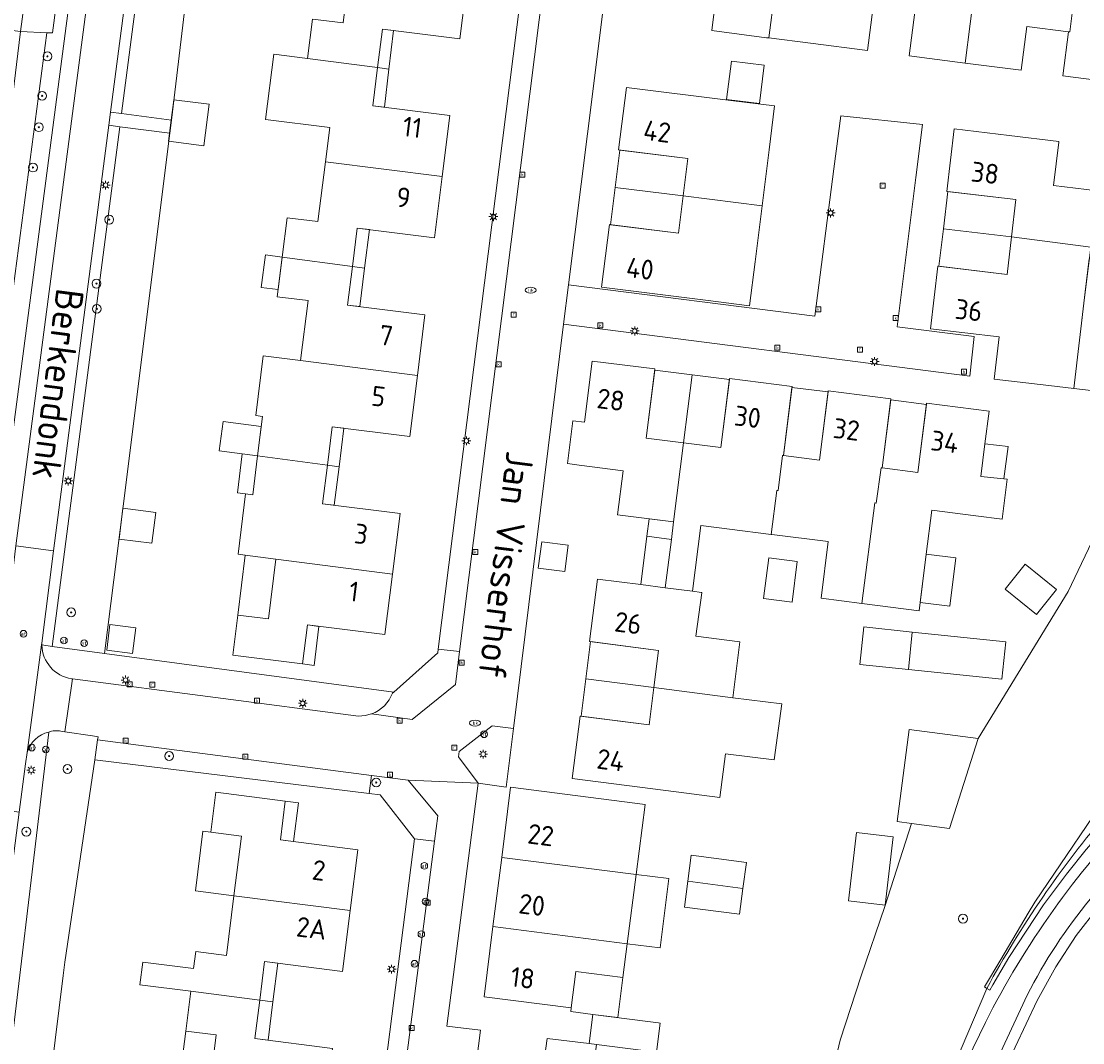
# Model space of a CAD drawing. Header units: metres. Extents: x 168032 to 180145, y 382923 to 399665.
# Tile 72 of 256: x 177569 to 177665, y 387097 to 387189. Entities that reach past the tile are written whole.
import ezdxf
from ezdxf.enums import TextEntityAlignment as Align

# ---------------------------------------------------------------- set-up
doc = ezdxf.new("R2010")
doc.units = ezdxf.units.M
doc.layers.get('0').update_dxf_attribs({"color": 8, "lineweight": 18})
for name, color, linetype, lineweight in [('B-WE-GR-BEPLANTING_CULTUUR_BOSPLANTSOEN-GV', 8, 'Continuous', 18), ('B-WE-GR-BEPLANTING_CULTUUR_HEESTERS-GV', 8, 'Continuous', 18), ('B-WE-GR-BOOM-S', 8, 'Continuous', 18), ('B-WE-KL-ET_LS_OV_LICHTMAST-S', 8, 'Continuous', 18), ('B-WE-KL-WATER-S', 8, 'Continuous', 18), ('B-WE-OG-BEBOUWING-GV', 8, 'Continuous', 18), ('B-WE-OG-BEBOUWING-T18', 8, 'Continuous', 18), ('B-WE-OG-BEBOUWING_LUIFEL-GV', 8, 'Continuous', 18), ('B-WE-OG-BEBOUWING_SCHUUR-GV', 8, 'Continuous', 18), ('B-WE-OG-TERREIN_CULTUURSCHEIDING-GV', 8, 'Continuous', 18), ('B-WE-OG-TERREIN_ERF-GV', 8, 'Continuous', 18), ('B-WE-OG-TOPOGRAFIE-T18', 8, 'Continuous', 18), ('B-WE-RI-GWA_KOLK-S', 8, 'Continuous', 18), ('B-WE-RI-GWA_RIOOLPUT-S', 8, 'Continuous', 18), ('B-WE-VH-VERHARDING_ASFALT-GV', 8, 'Continuous', 18), ('B-WE-VH-VERHARDING_BETONSTRAATSTEEN-GV', 8, 'Continuous', 18), ('B-WE-VH-VERHARDING_FUNDERING_ZAND-GV', 8, 'Continuous', 18), ('B-WE-VH-VERHARDING_TEGEL-GV', 8, 'Continuous', 18), ('B-WE-VW-AFSLUITPAAL-S', 8, 'Continuous', 18)]:
    doc.layers.add(name, color=color, linetype=linetype, lineweight=lineweight)
doc.styles.add('NLCS-ISO', font='NLCS-ISO.ttf')
doc.styles.add('NLCS-ISO-M200-T18', font='NLCS-ISO.ttf', dxfattribs={"height": 0.36})

# ---------------------------------------------------------------- blocks, each defined once
blk = doc.blocks.new('SKL-ET_OV_LICHTMAST-SO')
at = {"color": 0, "linetype": 'ByBlock', "lineweight": 18}
for points in [[(-1.25, 0), (-2, 0)], [(-1.41, 1.41), (-0.88, 0.88)], [(0, 2), (0, 1.25)], [(0.88, 0.88), (1.41, 1.41)], [(2, 0), (1.25, 0)], [(-1.41, -1.41), (-0.88, -0.88)], [(0, -1.25), (0, -2)], [(0.88, -0.88), (1.41, -1.41)]]:
    blk.add_lwpolyline(points, dxfattribs=at)
blk.add_circle((0, 0), 1, dxfattribs=at)
blk = doc.blocks.new('SVW-AFSLUITPAAL-SO')
at = {"lineweight": 18}
blk.add_circle((0, 0), 1.5, dxfattribs=at)
at = {"lineweight": 18, "style": 'NLCS-ISO'}
blk.add_text('af', height=1.8, dxfattribs=at).set_placement((0, 0), align=Align.MIDDLE_CENTER)
blk = doc.blocks.new('SRI-KOLK-SO')
at = {"color": 0, "linetype": 'ByBlock', "lineweight": 18}
blk.add_lwpolyline([(-1.125, -1.125), (1.125, -1.125), (1.125, 1.125), (-1.125, 1.125)], close=True, dxfattribs=at)
at = {"color": 0, "linetype": 'ByBlock', "lineweight": 18, "style": 'NLCS-ISO'}
blk.add_text('k', height=1.5, dxfattribs=at).set_placement((0, 0), align=Align.MIDDLE_CENTER)
blk = doc.blocks.new('SKL-WATER_BRANDKRAAN_BRANDPUT-SO')
at = {"color": 0, "linetype": 'ByBlock', "lineweight": 18}
blk.add_ellipse((0, 0), major_axis=(2.5, 0), ratio=0.54, dxfattribs=at)
at = {"color": 0, "linetype": 'ByBlock', "lineweight": 18, "style": 'NLCS-ISO'}
blk.add_text('bk', height=1.5, dxfattribs=at).set_placement((0.16, 0), align=Align.MIDDLE_CENTER)
blk = doc.blocks.new('SRI-PUT_INSPECTIEPUT_RIOOLPUT-SO')
at = {"color": 0, "linetype": 'ByBlock', "lineweight": 18}
blk.add_lwpolyline([(-1.12, -1.12), (1.12, -1.12), (1.12, 1.12), (-1.12, 1.12)], close=True, dxfattribs=at)
at = {"color": 0, "linetype": 'ByBlock', "lineweight": 18, "style": 'NLCS-ISO'}
blk.add_text('r', height=1.5, dxfattribs=at).set_placement((0, 0.28), align=Align.MIDDLE_CENTER)
blk = doc.blocks.new('SGR-BOOM_01-SO')
at = {"linetype": 'ByBlock', "lineweight": 18}
h = blk.add_hatch(color=0, dxfattribs=at)
h.dxf.hatch_style = 1
edge = h.paths.add_edge_path()
edge.add_arc((0, 0), 0.25, 0, 360)
at = {"color": 0, "linetype": 'ByBlock', "lineweight": 18}
for radius in [2, 0.25]:
    blk.add_circle((0, 0), radius, dxfattribs=at)

msp = doc.modelspace()

# ---------------------------------------------------------------- linework, layer by layer
at = {"layer": 'B-WE-GR-BEPLANTING_CULTUUR_BOSPLANTSOEN-GV', "flags": 128}
for points in [[(177575.701, 387215.947), (177572.603, 387216.452), (177572.377, 387214.567), (177571.989, 387211.339), (177570.703, 387200.578), (177570.77, 387200.57), (177570.184, 387196.128), (177570.007, 387194.785), (177569.18, 387188.52), (177571.555, 387188.416), (177572.081, 387188.396)], [(177585.427, 387202.276), (177586.413, 387209.282), (177586.733, 387211.74), (177587.042, 387214.202), (177583.06, 387214.705), (177582.657, 387214.348), (177578.317, 387181.113), (177582.809, 387180.526)], [(177582.659, 387179.336), (177578.161, 387179.923), (177572.028, 387132.963), (177576.764, 387132.328), (177578.463, 387145.62)]]:
    msp.add_lwpolyline(points, close=True, dxfattribs=at)
for points in [[(177672.09, 387155.19), (177663.86, 387137.925), (177655.728, 387124.629), (177653.131, 387116.512), (177649.694, 387116.958), (177647.28, 387109.45), (177645.16, 387103.19), (177643.24, 387097.37), (177640.57, 387086.01), (177638.69, 387077.91), (177637.895, 387069.699), (177639.404, 387064.157), (177643.13, 387072.833), (177648.772, 387083.595), (177650.129, 387086.944), (177651.257, 387089.728), (177656.504, 387102.053), (177656.293, 387102.187), (177657.77, 387104.671), (177660.236, 387108.84), (177660.83, 387109.844), (177683.513, 387143.278)], [(177575.894, 387122.705), (177576.147, 387124.508), (177576.196, 387124.786), (177575.694, 387124.861), (177573.181, 387125.238), (177572.83, 387125.291)], [(177571.723, 387125.215), (177567.422, 387089.121), (177571.223, 387088.62), (177573.04, 387103.202), (177573.192, 387104.414), (177575.894, 387122.705)]]:
    msp.add_lwpolyline(points, dxfattribs=at)
at = {"layer": 'B-WE-GR-BEPLANTING_CULTUUR_BOSPLANTSOEN-GV'}
msp.add_lwpolyline([(177572.83, 387125.291, 0.141472), (177571.723, 387125.215)], format="xyb", dxfattribs=at)
at = {"layer": 'B-WE-GR-BEPLANTING_CULTUUR_HEESTERS-GV', "flags": 128}
msp.add_lwpolyline([(177571.555, 387188.416), (177569.18, 387188.52), (177565.56, 387158.93), (177567.656, 387158.655)], close=True, dxfattribs=at)
at = {"layer": 'B-WE-OG-BEBOUWING-GV', "flags": 128}
for points in [[(177629.371, 387202.5), (177629.121, 387200.516), (177627.117, 387200.769), (177623.158, 387201.268), (177622.592, 387196.784), (177628.555, 387196.031), (177628.181, 387193.07), (177632.141, 387192.57), (177631.641, 387188.61), (177636.601, 387187.97), (177636.8, 387187.944), (177637.31, 387191.91), (177637.18, 387191.93), (177637.57, 387195.1), (177637.501, 387195.11), (177634.221, 387195.53), (177635.031, 387201.78)], [(177646.431, 387193.96), (177643.151, 387194.38), (177643.951, 387200.63), (177638.301, 387201.36), (177637.501, 387195.11), (177637.57, 387195.1), (177637.18, 387191.93), (177637.31, 387191.91), (177636.8, 387187.944), (177640.57, 387187.46), (177645.73, 387186.8), (177646.24, 387190.77), (177646.11, 387190.787), (177646.5, 387193.95)], [(177655.459, 387192.805), (177652.081, 387193.24), (177652.881, 387199.49), (177647.231, 387200.21), (177646.431, 387193.96), (177646.5, 387193.95), (177646.11, 387190.787), (177646.24, 387190.77), (177650, 387190.28), (177649.49, 387186.32), (177654.55, 387185.67)], [(177664.481, 387191.65), (177665.281, 387197.9), (177659.631, 387198.62), (177658.831, 387192.37), (177655.459, 387192.805), (177654.55, 387185.67), (177659.61, 387185.02), (177660.12, 387188.98), (177663.89, 387188.5), (177664.021, 387188.483), (177664.41, 387191.66)], [(177673.34, 387190.509), (177673.411, 387190.5), (177674.211, 387196.75), (177668.561, 387197.48), (177667.761, 387191.23), (177664.481, 387191.65), (177664.41, 387191.66), (177664.021, 387188.483), (177663.89, 387188.5), (177663.38, 387184.53), (177668.53, 387183.87), (177669.04, 387187.832), (177672.81, 387187.35), (177672.94, 387187.33)], [(177609.566, 387193.358), (177599, 387194.7), (177598.322, 387189.301), (177595.553, 387189.649), (177595.105, 387186.079), (177601.445, 387185.269), (177601.881, 387188.739), (177608.876, 387187.861)], [(177601.445, 387185.269), (177595.105, 387186.079), (177592.068, 387186.467), (177591.316, 387180.586), (177597.125, 387179.857), (177596.736, 387176.761), (177607.297, 387175.41), (177607.99, 387180.932), (177601.01, 387181.809)], [(177633.368, 387182.291), (177623.941, 387183.473), (177623.231, 387177.822), (177629.484, 387177.037), (177629.061, 387173.67), (177636.193, 387172.759), (177636.829, 387177.823), (177637.328, 387181.795)], [(177658.531, 387179.13), (177653.551, 387179.73), (177652.881, 387174.07), (177659.131, 387173.33), (177658.731, 387169.958), (177665.89, 387169.05), (177666.51, 387174.12), (177662.53, 387174.61), (177663, 387178.53), (177663.01, 387178.59)], [(177607.297, 387175.41), (177596.736, 387176.761), (177596.056, 387171.351), (177593.278, 387171.7), (177592.83, 387168.13), (177599.166, 387167.287), (177599.602, 387170.759), (177606.602, 387169.88)], [(177636.193, 387172.759), (177629.061, 387173.67), (177628.637, 387170.288), (177622.391, 387171.072), (177621.681, 387165.42), (177631.082, 387164.24), (177635.061, 387163.741), (177635.558, 387167.7)], [(177665.28, 387163.97), (177665.89, 387169.05), (177658.731, 387169.958), (177658.331, 387166.58), (177652.071, 387167.32), (177651.401, 387161.66), (177657.607, 387160.925), (177657.157, 387157.122), (177662.123, 387156.534), (177664.355, 387156.269)], [(177599.166, 387167.287), (177592.83, 387168.13), (177592.382, 387164.559), (177595.164, 387164.21), (177594.485, 387158.804), (177605.042, 387157.43), (177605.732, 387162.93), (177598.729, 387163.81)], [(177605.042, 387157.43), (177594.485, 387158.804), (177591.121, 387159.226), (177590.442, 387153.82), (177591.054, 387153.743), (177590.605, 387150.171), (177596.915, 387149.331), (177597.351, 387152.8), (177604.35, 387151.921)], [(177629.088, 387151.355), (177625.711, 387151.78), (177626.501, 387158.03), (177620.851, 387158.74), (177620.145, 387153.209), (177619.093, 387153.343), (177618.6, 387149.474), (177619.651, 387149.34), (177623.631, 387148.83), (177623.121, 387144.85), (177628.194, 387144.207)], [(177638.04, 387150.22), (177638.121, 387150.21), (177638.901, 387156.46), (177633.251, 387157.18), (177632.461, 387150.93), (177629.088, 387151.355), (177628.194, 387144.207), (177627.997, 387142.63), (177627.45, 387138.259), (177629.896, 387137.947), (177630.663, 387143.891), (177633.26, 387143.56), (177637.01, 387143.08), (177637.52, 387147.06), (177637.64, 387147.04)], [(177646.97, 387149.09), (177647.041, 387149.08), (177647.831, 387155.33), (177642.18, 387156.05), (177641.391, 387149.8), (177638.121, 387150.21), (177638.04, 387150.22), (177637.64, 387147.04), (177637.52, 387147.06), (177637.01, 387143.08), (177637.07, 387143.07), (177642.18, 387142.43), (177641.522, 387137.318), (177645.201, 387136.845), (177646.37, 387145.93), (177646.5, 387145.91)], [(177655.964, 387148.323), (177656.337, 387151.261), (177656.711, 387154.21), (177651.061, 387154.93), (177650.271, 387148.68), (177647.041, 387149.08), (177646.97, 387149.09), (177646.5, 387145.91), (177646.37, 387145.93), (177645.201, 387136.845), (177650.386, 387136.178), (177651.03, 387141.3), (177651.53, 387145.28), (177655.51, 387144.77), (177657.882, 387144.466), (177658.342, 387148.057)], [(177603.474, 387144.977), (177596.479, 387145.856), (177596.915, 387149.331), (177590.605, 387150.171), (177590.163, 387146.65), (177589.518, 387146.731), (177588.835, 387141.285), (177589.48, 387141.204), (177592.265, 387140.847), (177602.786, 387139.5)], [(177627.997, 387142.63), (177625.784, 387142.907), (177625.231, 387138.542), (177627.45, 387138.259)], [(177602.786, 387139.5), (177592.265, 387140.847), (177591.586, 387135.441), (177588.813, 387135.789), (177588.358, 387132.166), (177594.66, 387131.375), (177595.102, 387134.898), (177602.098, 387134.02)], [(177629.896, 387137.947), (177627.45, 387138.259), (177625.231, 387138.542), (177621.321, 387139.04), (177620.601, 387133.4), (177626.841, 387132.6), (177626.411, 387129.237), (177633.54, 387128.317), (177634.18, 387133.37), (177630.22, 387133.88), (177630.75, 387137.79), (177630.73, 387137.84)], [(177658.224, 387133.366), (177649.771, 387134.252), (177649.416, 387130.871), (177657.87, 387129.984)], [(177633.54, 387128.317), (177626.411, 387129.237), (177625.981, 387125.87), (177619.741, 387126.66), (177619.021, 387121.01), (177623.971, 387120.38), (177628.43, 387119.81), (177632.383, 387119.31), (177632.89, 387123.26), (177637.289, 387122.693), (177637.969, 387127.756)], [(177655.728, 387124.629), (177649.479, 387125.439), (177648.4, 387117.126), (177649.694, 387116.958), (177653.131, 387116.512)], [(177586.38, 387116.159), (177589.14, 387115.811), (177588.46, 387110.42), (177598.96, 387109.086), (177599.654, 387114.585), (177592.665, 387115.467), (177593.108, 387118.979), (177586.833, 387119.77)], [(177613.468, 387120.225), (177612.663, 387113.88), (177624.811, 387112.353), (177625.621, 387118.683)], [(177624.811, 387112.353), (177612.663, 387113.88), (177611.872, 387107.638), (177624.009, 387106.086)], [(177634.78, 387113.44), (177629.79, 387114.08), (177629.48, 387111.73), (177634.47, 387111.091)], [(177634.47, 387111.091), (177629.48, 387111.73), (177629.18, 387109.39), (177634.16, 387108.75)], [(177598.96, 387109.086), (177588.46, 387110.42), (177587.78, 387105.03), (177585.013, 387105.379), (177584.819, 387103.841), (177580.225, 387104.421), (177579.966, 387102.37), (177584.56, 387101.79), (177590.8, 387100.994), (177591.239, 387104.468), (177598.266, 387103.582)], [(177624.009, 387106.086), (177611.872, 387107.638), (177611.066, 387101.284), (177618.948, 387100.283), (177619.364, 387103.566), (177623.618, 387103.026)], [(177590.8, 387100.994), (177584.56, 387101.79), (177584.107, 387098.2), (177586.87, 387097.851), (177586.19, 387092.46), (177596.671, 387091.132), (177597.364, 387096.629), (177590.361, 387097.512)], [(177626.976, 387098.915), (177626.833, 387098.934), (177625.859, 387099.06), (177620.897, 387099.7), (177620.556, 387097.058), (177621.225, 387096.972), (177626.64, 387096.28)]]:
    msp.add_lwpolyline(points, close=True, dxfattribs=at)
at = {"layer": 'B-WE-OG-BEBOUWING_LUIFEL-GV', "flags": 128}
for points in [[(177602.879, 387188.614), (177601.881, 387188.739), (177601.445, 387185.269), (177602.468, 387185.138)], [(177602.468, 387185.138), (177601.445, 387185.269), (177601.01, 387181.809), (177602.058, 387181.677)], [(177586.217, 387181.965), (177583.033, 387182.366), (177582.801, 387180.527), (177582.652, 387179.337), (177582.56, 387178.61), (177585.742, 387178.195)], [(177629.484, 387177.037), (177623.33, 387177.81), (177622.91, 387174.435), (177629.061, 387173.67)], [(177622.91, 387174.435), (177622.49, 387171.06), (177628.637, 387170.288), (177629.061, 387173.67)], [(177659.131, 387173.33), (177652.98, 387174.058), (177652.577, 387170.697), (177658.731, 387169.958)], [(177600.703, 387170.621), (177599.602, 387170.759), (177599.166, 387167.287), (177600.266, 387167.141)], [(177652.577, 387170.697), (177652.17, 387167.308), (177658.331, 387166.58), (177658.731, 387169.958)], [(177592.83, 387168.13), (177591.321, 387168.331), (177590.931, 387165.4), (177592.463, 387165.208)], [(177668.539, 387164.63), (177666.993, 387164.815), (177667.351, 387167.794), (177665.762, 387167.985), (177665.404, 387165.006), (177664.355, 387156.269), (177667.502, 387155.895)], [(177600.266, 387167.141), (177599.166, 387167.287), (177598.729, 387163.81), (177599.83, 387163.672)], [(177629.863, 387157.506), (177626.488, 387157.931), (177625.711, 387151.78), (177629.088, 387151.355)], [(177633.238, 387157.081), (177629.863, 387157.506), (177629.088, 387151.355), (177632.461, 387150.93)], [(177638.889, 387156.361), (177638.121, 387150.21), (177641.391, 387149.8), (177642.168, 387155.951)], [(177647.818, 387155.231), (177647.041, 387149.08), (177650.271, 387148.68), (177651.048, 387154.831)], [(177598.403, 387152.668), (177597.351, 387152.8), (177596.915, 387149.331), (177597.966, 387149.191)], [(177658.421, 387151.032), (177656.337, 387151.261), (177655.964, 387148.323), (177658.044, 387148.09)], [(177589.217, 387150.356), (177588.774, 387146.824), (177589.518, 387146.731), (177590.163, 387146.65), (177590.605, 387150.171)], [(177597.966, 387149.191), (177596.915, 387149.331), (177596.479, 387145.856), (177597.53, 387145.724)], [(177625.784, 387142.907), (177627.997, 387142.63), (177628.194, 387144.207), (177625.984, 387144.487)], [(177592.265, 387140.847), (177589.48, 387141.204), (177588.813, 387135.789), (177591.586, 387135.441)], [(177653.709, 387140.963), (177651.03, 387141.3), (177650.48, 387136.922), (177653.159, 387136.585)], [(177594.66, 387131.375), (177595.709, 387131.243), (177596.151, 387134.766), (177595.102, 387134.898)], [(177649.771, 387134.252), (177645.395, 387134.711), (177645.04, 387131.329), (177649.416, 387130.871)], [(177626.841, 387132.6), (177620.7, 387133.387), (177620.27, 387130.021), (177626.411, 387129.237)], [(177620.27, 387130.021), (177619.84, 387126.647), (177625.981, 387125.87), (177626.411, 387129.237)], [(177593.108, 387118.979), (177592.665, 387115.467), (177593.856, 387115.317), (177594.299, 387118.829)], [(177588.46, 387110.42), (177589.14, 387115.811), (177586.38, 387116.159), (177585.668, 387116.249), (177584.988, 387110.858)], [(177644.738, 387116.137), (177644.007, 387109.957), (177647.303, 387109.563), (177648.041, 387115.746)], [(177627.779, 387111.973), (177624.811, 387112.353), (177624.009, 387106.086), (177626.977, 387105.707)], [(177590.8, 387100.994), (177591.991, 387100.844), (177592.429, 387104.318), (177591.239, 387104.468)], [(177618.907, 387099.957), (177620.897, 387099.7), (177623.156, 387099.409), (177623.618, 387103.026), (177619.364, 387103.566), (177618.948, 387100.283)], [(177591.991, 387100.844), (177590.8, 387100.994), (177590.361, 387097.512), (177591.552, 387097.362)], [(177583.418, 387092.811), (177586.19, 387092.46), (177586.87, 387097.851), (177584.107, 387098.2)], [(177621.225, 387096.972), (177620.556, 387097.058), (177616.759, 387097.527), (177616.391, 387094.673), (177620.854, 387094.097)]]:
    msp.add_lwpolyline(points, close=True, dxfattribs=at)
at = {"layer": 'B-WE-OG-BEBOUWING_SCHUUR-GV', "flags": 128}
for points in [[(177636.398, 387185.483), (177633.422, 387185.856), (177632.986, 387182.383), (177635.963, 387182.01)], [(177590.941, 387152.844), (177587.488, 387153.278), (177587.136, 387150.633), (177589.217, 387150.356), (177590.605, 387150.171)], [(177581.416, 387145.06), (177578.44, 387145.44), (177578.085, 387142.663), (177581.061, 387142.282)], [(177618.66, 387142.092), (177616.28, 387142.398), (177615.974, 387140.017), (177618.355, 387139.712)], [(177639.377, 387140.626), (177636.798, 387140.958), (177636.326, 387137.288), (177638.905, 387136.956)], [(177659.979, 387140.383), (177658.164, 387138.135), (177660.99, 387135.853), (177662.805, 387138.103)], [(177579.595, 387134.637), (177577.264, 387134.934), (177576.976, 387132.615), (177579.307, 387132.317)]]:
    msp.add_lwpolyline(points, close=True, dxfattribs=at)
at = {"layer": 'B-WE-OG-TERREIN_CULTUURSCHEIDING-GV', "flags": 128}
for points in [[(177576.552, 387215.808), (177575.701, 387215.947), (177572.081, 387188.396), (177571.555, 387188.416), (177567.656, 387158.655), (177567.59, 387158.15), (177567.371, 387158.136), (177565.491, 387143.053), (177564.436, 387134.589), (177566.092, 387134.397), (177576.797, 387215.69)], [(177676.816, 387130.284), (177684.16, 387142.826), (177683.513, 387143.278), (177660.83, 387109.844), (177660.236, 387108.84), (177657.77, 387104.671), (177656.293, 387102.187), (177656.504, 387102.053)], [(177670.033, 387118.175), (177675.153, 387124.031), (177681.127, 387132.137), (177686.669, 387141.073), (177685.848, 387141.647), (177680.297, 387132.697), (177674.373, 387124.659), (177665.492, 387114.61), (177663.693, 387112.375), (177661.641, 387109.615), (177658.499, 387104.847), (177657.048, 387102.368), (177656.762, 387101.89), (177656.504, 387102.053), (177651.257, 387089.728), (177650.129, 387086.944), (177648.772, 387083.595), (177652.49, 387090.982), (177656.371, 387098.981)], [(177656.504, 387102.053), (177656.762, 387101.89), (177657.048, 387102.368), (177658.499, 387104.847), (177661.641, 387109.615), (177663.693, 387112.375), (177665.492, 387114.61), (177674.373, 387124.659), (177680.297, 387132.697), (177685.848, 387141.647)], [(177569.788, 387123.369), (177569.624, 387122.335), (177569.06, 387117.983), (177567.335, 387104.665), (177567.282, 387104.257), (177565.357, 387089.393), (177567.422, 387089.121), (177571.723, 387125.215)], [(177650.983, 387049.855), (177652.157, 387047.284), (177656.43, 387039.835), (177656.205, 387042.234), (177653.046, 387047.74), (177651.908, 387050.233), (177651.482, 387051.408), (177651.202, 387052.569), (177651.052, 387053.754), (177651.034, 387054.912), (177651.748, 387059.143), (177653.669, 387065.456), (177654.817, 387070.483), (177655.838, 387077.187), (177655.978, 387078.205), (177657.213, 387087.316), (177657.432, 387092.358), (177658.066, 387094.62), (177661.05, 387100.971), (177662.736, 387104.013), (177664.593, 387106.843), (177666.593, 387109.422)], [(177666.593, 387109.422), (177664.593, 387106.843), (177662.736, 387104.013), (177661.05, 387100.971), (177658.066, 387094.62)], [(177660.16, 387101.427), (177657.127, 387094.971), (177656.439, 387092.518), (177656.197, 387087.053), (177654.987, 387078.329), (177654.849, 387077.332), (177653.835, 387070.671), (177652.703, 387065.714), (177650.774, 387059.374), (177650.034, 387054.989)]]:
    msp.add_lwpolyline(points, dxfattribs=at)
for points in [[(177582.657, 387214.348), (177581.518, 387213.341), (177580.748, 387207.448), (177577.325, 387181.242), (177578.317, 387181.113)], [(177578.161, 387179.923), (177577.17, 387180.053), (177572.147, 387141.594), (177571.112, 387133.254), (177571.111, 387133.086), (177572.028, 387132.963)]]:
    msp.add_lwpolyline(points, close=True, dxfattribs=at)
at = {"layer": 'B-WE-OG-TERREIN_CULTUURSCHEIDING-GV'}
for points in [[(177571.723, 387125.215, 0.265584), (177569.788, 387123.369)], [(177656.371, 387098.981, -0.074082), (177670.033, 387118.175)], [(177667.432, 387117.99, 0.050902), (177656.504, 387102.053)], [(177656.504, 387102.053, -0.050902), (177667.432, 387117.99)], [(177665.837, 387110.11, 0.055518), (177660.16, 387101.427)]]:
    msp.add_lwpolyline(points, format="xyb", dxfattribs=at)
at = {"layer": 'B-WE-OG-TERREIN_ERF-GV', "flags": 128}
for points in [[(177610.21, 387202.746), (177612.497, 387202.596), (177608.759, 387206.35), (177607.282, 387206.544), (177586.413, 387209.282), (177585.427, 387202.276), (177582.809, 387180.526), (177582.659, 387179.336), (177578.463, 387145.62), (177576.764, 387132.328), (177602.913, 387128.822), (177606.891, 387132.38), (177606.933, 387132.716), (177614.991, 387196.57)], [(177636.829, 387177.823), (177636.193, 387172.759), (177635.558, 387167.7), (177635.061, 387163.741), (177631.082, 387164.24), (177621.681, 387165.42), (177622.391, 387171.072), (177628.637, 387170.288), (177629.061, 387173.67), (177629.484, 387177.037), (177623.231, 387177.822), (177623.941, 387183.473), (177633.368, 387182.291), (177637.328, 387181.795)], [(177658.531, 387179.13), (177663.01, 387178.59), (177663, 387178.53), (177662.53, 387174.61), (177666.51, 387174.12), (177665.89, 387169.05), (177665.28, 387163.97), (177664.355, 387156.269), (177662.123, 387156.534), (177657.157, 387157.122), (177657.607, 387160.925), (177651.401, 387161.66), (177652.071, 387167.32), (177658.331, 387166.58), (177658.731, 387169.958), (177659.131, 387173.33), (177652.881, 387174.07), (177653.551, 387179.73)], [(177647.831, 387155.33), (177647.041, 387149.08), (177650.271, 387148.68), (177651.061, 387154.93), (177656.711, 387154.21), (177656.337, 387151.261), (177655.964, 387148.323), (177658.342, 387148.057), (177657.882, 387144.466), (177655.51, 387144.77), (177651.53, 387145.28), (177651.03, 387141.3), (177650.386, 387136.178), (177645.201, 387136.845), (177641.522, 387137.318), (177642.18, 387142.43), (177637.07, 387143.07), (177637.01, 387143.08), (177633.26, 387143.56), (177630.663, 387143.891), (177629.896, 387137.947), (177630.73, 387137.84), (177630.75, 387137.79), (177630.22, 387133.88), (177634.18, 387133.37), (177633.54, 387128.317), (177637.969, 387127.756), (177637.289, 387122.693), (177632.89, 387123.26), (177632.383, 387119.31), (177628.43, 387119.81), (177623.971, 387120.38), (177619.021, 387121.01), (177619.741, 387126.66), (177625.981, 387125.87), (177626.411, 387129.237), (177626.841, 387132.6), (177620.601, 387133.4), (177621.321, 387139.04), (177625.231, 387138.542), (177625.784, 387142.907), (177627.997, 387142.63), (177628.194, 387144.207), (177623.121, 387144.85), (177623.631, 387148.83), (177619.651, 387149.34), (177618.6, 387149.474), (177619.093, 387153.343), (177620.145, 387153.209), (177620.851, 387158.74), (177626.501, 387158.03), (177625.711, 387151.78), (177629.088, 387151.355), (177632.461, 387150.93), (177633.251, 387157.18), (177638.901, 387156.46), (177638.121, 387150.21), (177641.391, 387149.8), (177642.18, 387156.05)], [(177658.224, 387133.366), (177657.87, 387129.984), (177649.416, 387130.871), (177649.771, 387134.252)], [(177604.771, 387115.57), (177601.671, 387119.541), (177600.673, 387119.663), (177575.894, 387122.705), (177573.192, 387104.414), (177573.04, 387103.202), (177571.223, 387088.62), (177571.065, 387087.358), (177570.031, 387079.06), (177590.751, 387081.134), (177600.501, 387082.11)], [(177625.621, 387118.683), (177624.811, 387112.353), (177624.009, 387106.086), (177623.618, 387103.026), (177619.364, 387103.566), (177618.948, 387100.283), (177611.066, 387101.284), (177611.872, 387107.638), (177612.663, 387113.88), (177613.468, 387120.225)], [(177634.78, 387113.44), (177634.47, 387111.091), (177634.16, 387108.75), (177629.18, 387109.39), (177629.48, 387111.73), (177629.79, 387114.08)]]:
    msp.add_lwpolyline(points, close=True, dxfattribs=at)
for points in [[(177609.566, 387193.358), (177608.876, 387187.861), (177601.881, 387188.739), (177601.445, 387185.269), (177601.01, 387181.809), (177607.99, 387180.932), (177607.297, 387175.41), (177606.602, 387169.88), (177599.602, 387170.759), (177599.166, 387167.287), (177598.729, 387163.81), (177605.732, 387162.93), (177605.042, 387157.43), (177604.35, 387151.921), (177597.351, 387152.8), (177596.915, 387149.331), (177596.479, 387145.856), (177603.474, 387144.977), (177602.786, 387139.5), (177602.098, 387134.02), (177595.102, 387134.898), (177594.66, 387131.375), (177588.358, 387132.166), (177588.813, 387135.789), (177591.586, 387135.441), (177592.265, 387140.847), (177589.48, 387141.204), (177588.835, 387141.285), (177589.518, 387146.731), (177590.163, 387146.65), (177590.605, 387150.171), (177591.054, 387153.743), (177590.442, 387153.82), (177591.121, 387159.226), (177594.485, 387158.804), (177595.164, 387164.21), (177592.382, 387164.559), (177592.83, 387168.13), (177593.278, 387171.7), (177596.056, 387171.351), (177596.736, 387176.761), (177597.125, 387179.857), (177591.316, 387180.586), (177592.068, 387186.467), (177595.105, 387186.079), (177595.553, 387189.649), (177598.322, 387189.301), (177599, 387194.7)], [(177622.295, 387194.255), (177620.99, 387183.843), (177618.705, 387165.621), (177640.951, 387162.8), (177642.68, 387176.13), (177643.301, 387180.92), (177650.691, 387180.13), (177650.093, 387175.336), (177648.411, 387161.84), (177655.371, 387160.96), (177654.961, 387157.39), (177618.261, 387162.09), (177613.72, 387125.542), (177613.061, 387120.24), (177610.546, 387120.6), (177607.716, 387098.64), (177608.459, 387098.552), (177610.741, 387098.28), (177608.982, 387084.356)], [(177646.24, 387190.77), (177645.73, 387186.8), (177640.57, 387187.46), (177636.8, 387187.944), (177636.601, 387187.97), (177631.641, 387188.61), (177632.141, 387192.57)], [(177682.511, 387190.64), (177681.94, 387186.18), (177681.44, 387182.211), (177677.46, 387182.72), (177672.3, 387183.38), (177672.81, 387187.35), (177669.04, 387187.832), (177668.53, 387183.87), (177663.38, 387184.53), (177663.89, 387188.5), (177660.12, 387188.98), (177659.61, 387185.02), (177654.55, 387185.67), (177649.49, 387186.32), (177650, 387190.28)], [(177640.57, 387086.01), (177643.24, 387097.37), (177645.16, 387103.19), (177647.28, 387109.45), (177649.694, 387116.958), (177648.4, 387117.126), (177649.479, 387125.439), (177655.728, 387124.629), (177663.86, 387137.925), (177672.09, 387155.19)], [(177586.19, 387092.46), (177586.87, 387097.851), (177584.107, 387098.2), (177584.56, 387101.79), (177579.966, 387102.37), (177580.225, 387104.421), (177584.819, 387103.841), (177585.013, 387105.379), (177587.78, 387105.03), (177588.46, 387110.42), (177589.14, 387115.811), (177586.38, 387116.159), (177586.833, 387119.77), (177593.108, 387118.979), (177592.665, 387115.467), (177599.654, 387114.585), (177598.96, 387109.086), (177598.266, 387103.582), (177591.239, 387104.468), (177590.8, 387100.994), (177590.361, 387097.512), (177597.364, 387096.629)], [(177620.556, 387097.058), (177620.897, 387099.7), (177625.859, 387099.06), (177626.833, 387098.934), (177626.976, 387098.915), (177626.64, 387096.28)]]:
    msp.add_lwpolyline(points, dxfattribs=at)
at = {"layer": 'B-WE-VH-VERHARDING_ASFALT-GV', "flags": 128}
msp.add_lwpolyline([(177581.518, 387213.341), (177582.31, 387219.16), (177579.29, 387222.628), (177578.082, 387213.326), (177568.768, 387142.036), (177572.147, 387141.594), (177577.17, 387180.053), (177577.325, 387181.242), (177580.748, 387207.448)], close=True, dxfattribs=at)
at = {"layer": 'B-WE-VH-VERHARDING_BETONSTRAATSTEEN-GV', "flags": 128}
for points in [[(177616.903, 387196.311), (177608.863, 387132.485), (177608.49, 387129.52), (177604.573, 387126.36), (177600.91, 387126.852), (177600.327, 387126.698), (177599.725, 387126.657), (177573.87, 387130.029), (177573.181, 387125.238), (177575.694, 387124.861), (177576.196, 387124.786), (177576.147, 387124.508), (177600.892, 387121.295), (177604.221, 387120.863), (177610.546, 387120.6), (177608.771, 387122.98), (177608.835, 387123.469), (177611.805, 387125.78), (177613.72, 387125.542), (177618.261, 387162.09), (177618.705, 387165.621), (177620.99, 387183.843), (177622.295, 387194.255)], [(177495.45, 387191.85), (177494.957, 387187.327), (177509.51, 387185.49), (177522.32, 387183.37), (177540.96, 387181.06), (177541.28, 387182.92), (177542.36, 387183.29), (177545.55, 387182.92), (177546.71, 387183.35), (177546.99, 387184.92), (177550.76, 387186.3), (177552.9, 387185.97), (177553.1, 387187.1), (177555.65, 387188.01), (177558.84, 387187.69), (177559, 387189.17), (177560.27, 387189.6), (177569.18, 387188.52), (177570.007, 387194.785)], [(177600.91, 387126.852), (177604.573, 387126.36), (177608.49, 387129.52), (177608.863, 387132.485)], [(177608.863, 387132.485), (177606.933, 387132.716), (177606.891, 387132.38), (177602.913, 387128.822), (177602.791, 387128.738)], [(177608.982, 387084.356), (177610.741, 387098.28), (177608.459, 387098.552), (177607.716, 387098.64), (177610.546, 387120.6), (177604.221, 387120.863), (177606.88, 387117.655), (177606.582, 387115.341), (177602.29, 387081.97)]]:
    msp.add_lwpolyline(points, dxfattribs=at)
for points in [[(177650.093, 387175.336), (177650.691, 387180.13), (177643.301, 387180.92), (177642.68, 387176.13), (177640.951, 387162.8), (177618.705, 387165.621), (177618.261, 387162.09), (177654.961, 387157.39), (177655.371, 387160.96), (177648.411, 387161.84)], [(177604.221, 387120.863), (177600.892, 387121.295), (177600.673, 387119.663), (177601.671, 387119.541), (177604.771, 387115.57), (177606.582, 387115.341), (177606.88, 387117.655)]]:
    msp.add_lwpolyline(points, close=True, dxfattribs=at)
at = {"layer": 'B-WE-VH-VERHARDING_BETONSTRAATSTEEN-GV'}
msp.add_lwpolyline([(177602.791, 387128.738, -0.219503), (177600.91, 387126.852)], format="xyb", dxfattribs=at)
at = {"layer": 'B-WE-VH-VERHARDING_FUNDERING_ZAND-GV'}
for points in [[(177670.033, 387118.175, 0.074082), (177656.371, 387098.981)], [(177660.16, 387101.427, -0.055518), (177665.837, 387110.11)]]:
    msp.add_lwpolyline(points, format="xyb", dxfattribs=at)
at = {"layer": 'B-WE-VH-VERHARDING_FUNDERING_ZAND-GV', "flags": 128}
for points in [[(177654.987, 387078.329), (177656.197, 387087.053), (177656.439, 387092.518), (177657.127, 387094.971), (177660.16, 387101.427)], [(177656.371, 387098.981), (177652.49, 387090.982), (177648.772, 387083.595), (177643.13, 387072.833), (177639.404, 387064.157), (177635.131, 387054.326), (177633.457, 387052.37), (177633.541, 387052.355), (177633.627, 387052.341)]]:
    msp.add_lwpolyline(points, dxfattribs=at)
at = {"layer": 'B-WE-VH-VERHARDING_TEGEL-GV', "flags": 128}
for points in [[(177576.797, 387215.69), (177566.092, 387134.397), (177567.779, 387133.976), (177568.768, 387142.036), (177578.082, 387213.326)], [(177571.111, 387133.086), (177571.112, 387133.254), (177571.09, 387133.089), (177569.788, 387123.369)], [(177576.764, 387132.328), (177572.028, 387132.963), (177571.111, 387133.086)], [(177602.791, 387128.738), (177602.913, 387128.822), (177576.764, 387132.328)], [(177572.83, 387125.291), (177573.181, 387125.238), (177573.87, 387130.029)], [(177573.87, 387130.029), (177573.797, 387130.038)], [(177573.797, 387130.038), (177573.87, 387130.029), (177599.725, 387126.657), (177600.327, 387126.698), (177600.91, 387126.852)]]:
    msp.add_lwpolyline(points, dxfattribs=at)
for points in [[(177616.903, 387196.311), (177617.39, 387200.18), (177615.668, 387202.387), (177612.497, 387202.596), (177610.21, 387202.746), (177614.991, 387196.57), (177606.933, 387132.716), (177608.863, 387132.485)], [(177582.809, 387180.526), (177578.317, 387181.113), (177577.325, 387181.242), (177577.17, 387180.053), (177578.161, 387179.923), (177582.659, 387179.336)], [(177571.09, 387133.089), (177571.112, 387133.254), (177572.147, 387141.594), (177568.768, 387142.036), (177567.779, 387133.976), (177566.627, 387125.271), (177565.702, 387118.457), (177569.06, 387117.983), (177569.624, 387122.335), (177569.788, 387123.369)], [(177613.72, 387125.542), (177611.805, 387125.78), (177608.835, 387123.469), (177608.771, 387122.98), (177610.546, 387120.6), (177613.061, 387120.24)], [(177576.147, 387124.508), (177575.894, 387122.705), (177600.673, 387119.663), (177600.892, 387121.295)], [(177606.582, 387115.341), (177604.771, 387115.57), (177600.501, 387082.11), (177602.29, 387081.97)]]:
    msp.add_lwpolyline(points, close=True, dxfattribs=at)
at = {"layer": 'B-WE-VH-VERHARDING_TEGEL-GV'}
for points in [[(177573.797, 387130.038, -0.365927), (177571.111, 387133.086)], [(177571.111, 387133.086, 0.365927), (177573.797, 387130.038)], [(177600.91, 387126.852, 0.219503), (177602.791, 387128.738)], [(177571.723, 387125.215, -0.141472), (177572.83, 387125.291)], [(177569.788, 387123.369, -0.265584), (177571.723, 387125.215)]]:
    msp.add_lwpolyline(points, format="xyb", dxfattribs=at)

# ---------------------------------------------------------------- block references
at = {"layer": 'B-WE-GR-BOOM-S', "xscale": 0.2, "yscale": 0.2, "zscale": 0.2}
for p in [(177571.611, 387186.279), (177571.137, 387182.713), (177570.839, 387179.876), (177570.305, 387176.232), (177577.196, 387171.525), (177576.041, 387165.745), (177576.075, 387163.461), (177573.754, 387136.03), (177582.61, 387123.047), (177573.422, 387121.877), (177601.327, 387120.659), (177569.707, 387116.221), (177654.348, 387108.348)]:
    msp.add_blockref('SGR-BOOM_01-SO', p, dxfattribs=at)
at = {"layer": 'B-WE-KL-ET_LS_OV_LICHTMAST-S', "xscale": 0.2, "yscale": 0.2, "zscale": 0.2}
for p in [(177576.868, 387174.645), (177642.39, 387172.126), (177611.915, 387171.795), (177624.687, 387161.467), (177646.368, 387158.703), (177609.469, 387151.531), (177573.499, 387147.908), (177578.67, 387129.915), (177594.686, 387127.815), (177610.987, 387123.22), (177570.146, 387121.77), (177602.717, 387103.787)]:
    msp.add_blockref('SKL-ET_OV_LICHTMAST-SO', p, dxfattribs=at)
at = {"layer": 'B-WE-KL-WATER-S', "xscale": 0.2, "yscale": 0.2, "zscale": 0.2}
for p in [(177615.283, 387165.151), (177610.257, 387126.027)]:
    msp.add_blockref('SKL-WATER_BRANDKRAAN_BRANDPUT-SO', p, dxfattribs=at)
at = {"layer": 'B-WE-RI-GWA_KOLK-S', "xscale": 0.2, "yscale": 0.2, "zscale": 0.2}
for p in [(177614.522, 387175.601), (177641.273, 387163.433), (177648.278, 387162.623), (177621.581, 387161.978), (177637.582, 387159.949), (177612.38, 387158.461), (177654.439, 387157.785), (177610.271, 387141.485), (177609.053, 387131.496), (177579.037, 387129.543), (177590.547, 387128.041), (177603.436, 387126.253), (177578.672, 387124.434), (177589.499, 387122.996), (177602.556, 387121.353), (177605.971, 387109.802), (177604.519, 387098.474)]:
    msp.add_blockref('SRI-KOLK-SO', p, dxfattribs=at)
at = {"layer": 'B-WE-RI-GWA_RIOOLPUT-S', "xscale": 0.2, "yscale": 0.2, "zscale": 0.2}
for p in [(177647.079, 387174.593), (177613.745, 387162.938), (177645.046, 387159.785), (177581.101, 387129.504), (177608.39, 387123.814)]:
    msp.add_blockref('SRI-PUT_INSPECTIEPUT_RIOOLPUT-SO', p, dxfattribs=at)
at = {"layer": 'B-WE-VW-AFSLUITPAAL-S', "xscale": 0.2, "yscale": 0.2, "zscale": 0.2}
for p in [(177569.45, 387134.103), (177573.106, 387133.483), (177574.923, 387133.242), (177611.066, 387125.015), (177570.205, 387123.807), (177571.474, 387123.638), (177605.671, 387113.119), (177605.782, 387109.909), (177605.401, 387106.943), (177604.786, 387104.28)]:
    msp.add_blockref('SVW-AFSLUITPAAL-SO', p, dxfattribs=at)

# ---------------------------------------------------------------- texts
at = {"layer": 'B-WE-OG-BEBOUWING-T18', "style": 'NLCS-ISO-M200-T18'}
for s, rotation, p in [('11', 352.8, (177604.582, 387179.878)), ('42', 352.8, (177626.716, 387179.494)), ('38', 353.4, (177656.352, 387175.745)), ('9', 352.8, (177603.784, 387173.524)), ('40', 352.8, (177625.166, 387167.093)), ('36', 353.4, (177654.873, 387163.341)), ('7', 352.8, (177602.221, 387161.059)), ('5', 352.8, (177601.53, 387155.554)), ('28', 352.8, (177622.523, 387155.254)), ('30', 352.8, (177634.891, 387153.694)), ('32', 352.8, (177643.821, 387152.564)), ('34', 352.8, (177652.701, 387151.444)), ('3', 352.8, (177599.965, 387143.119)), ('1', 352.8, (177599.312, 387137.918)), ('26', 352.7, (177624.089, 387135.068)), ('24', 352.8, (177622.509, 387122.676)), ('22', 352.8, (177616.196, 387115.911)), ('2', 352.8, (177596.142, 387112.717)), ('20', 352.8, (177615.396, 387109.597)), ('2A', 352.8, (177595.482, 387107.486)), ('18', 352.8, (177614.56, 387103.005))]:
    msp.add_text(s, height=1.8, rotation=rotation, dxfattribs=at).set_placement(p, align=Align.MIDDLE)
at = {"layer": 'B-WE-OG-TOPOGRAFIE-T18', "style": 'NLCS-ISO-M200-T18'}
for s, rotation, p in [('Berkendonk', 262.6, (177572.576, 387156.683)), ('Jan Visserhof', 262.8, (177613.071, 387140.285))]:
    msp.add_text(s, height=2.5, rotation=rotation, dxfattribs=at).set_placement(p, align=Align.MIDDLE)

doc.saveas('drawing.dxf')
